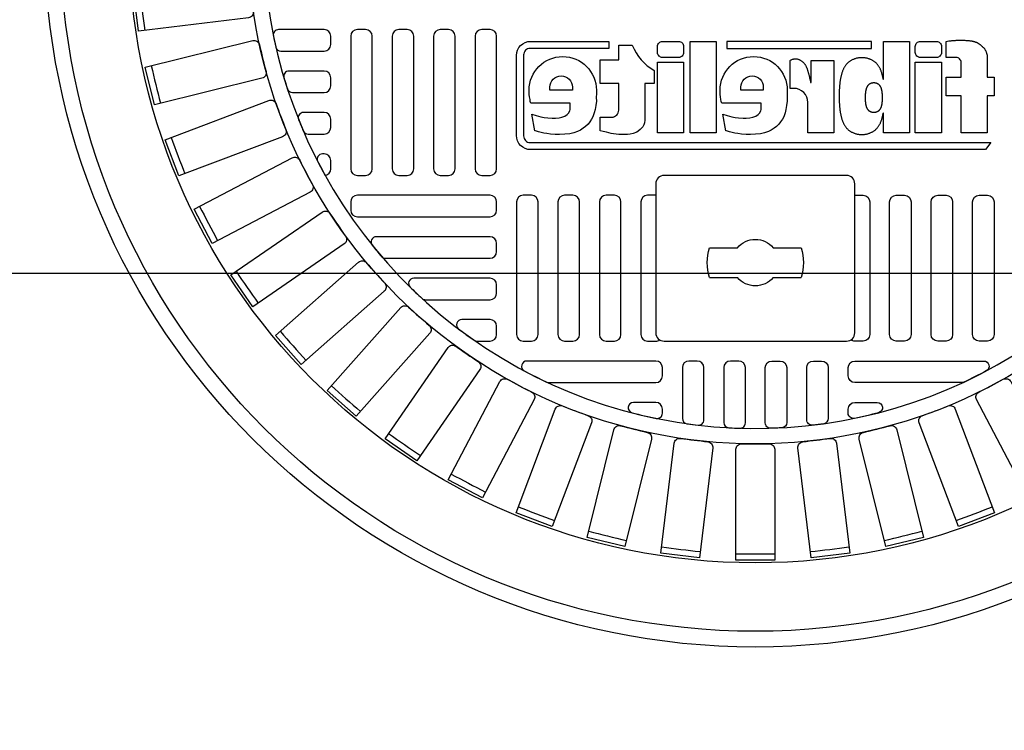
# Model space of a CAD drawing. Extents: x 1081 to 2220, y 0 to 2796.
# Tile 98 of 161: x 1413 to 1425, y 1537 to 1545. Entities that reach past the tile are written whole.
import ezdxf

# ---------------------------------------------------------------- set-up
doc = ezdxf.new("R2010")
doc.units = 0
doc.header["$MEASUREMENT"] = 0
doc.header["$PDSIZE"] = 1
doc.layers.get('DEFPOINTS').update_dxf_attribs({"linetype": 'CONTINUOUS'})
for name, color, linetype in [('DIM', 3, 'CONTINUOUS'), ('MONITOR-WELL-COVER', 2, 'CONTINUOUS'), ('MONITOR-WELL-COVER-HATCH', 252, 'CONTINUOUS'), ('NONE', 7, 'CONTINUOUS'), ('TANK-SLOPE', 3, 'CONTINUOUS')]:
    doc.layers.add(name, color=color, linetype=linetype)
doc.styles.add('SIMPLEX', font='simplex')
doc.dimstyles.new('DIM64', dxfattribs={"dimscale": 64, "dimtxt": 0.09375, "dimasz": 0.09375, "dimexe": 0.0625, "dimexo": 0.0625, "dimgap": 0.046875, "dimtad": 1, "dimdec": 4, "dimzin": 3, "dimdsep": 46, "dimlunit": 4, "dimtxsty": 'SIMPLEX', "dimcen": 0, "dimclrd": 256, "dimclre": 256, "dimclrt": 256, "dimadec": 0, "dimazin": 0, "dimtfac": 1, "dimtdec": 4, "dimtmove": 0, "dimatfit": 3, "dimfxl": 1, "dimfrac": 2, "dimtolj": 1, "dimtzin": 0, "dimarcsym": 0})

# ---------------------------------------------------------------- blocks, each defined once
blk = doc.blocks.new('*D32')
at = {"layer": 'DEFPOINTS', "color": 0, "transparency": 16777216}
for p in [(1359.622, 1578.018), (1389.622, 1578.018), (1489.385, 1542.019)]:
    blk.add_point(p, dxfattribs=at)
at = {"layer": 'DIM', "lineweight": -2, "transparency": 16777216}
for p, q in [((1385.622, 1578.018), (1355.622, 1578.018)), ((1359.622, 1548.019), (1359.622, 1572.018)), ((1485.385, 1542.019), (1355.622, 1542.019))]:
    blk.add_line(p, q, dxfattribs=at)
at = {"layer": 'DIM', "transparency": 16777216}
for points in [[(1358.622, 1572.018), (1360.622, 1572.018), (1359.622, 1578.018)], [(1358.622, 1548.019), (1360.622, 1548.019), (1359.622, 1542.019)]]:
    blk.add_solid(points, dxfattribs=at)
at = {"layer": 'DIM', "transparency": 16777216, "insert": (1353.05, 1560.019), "char_height": 6, "attachment_point": 5, "rotation": 90, "style": 'SIMPLEX'}
blk.add_mtext('\\A1;3\'-0"', dxfattribs=at)
blk = doc.blocks.new('*D40')
at = {"layer": 'DEFPOINTS', "color": 0, "transparency": 16777216}
for p in [(1359.622, 1542.018), (1359.622, 1542.018), (1489.385, 1416.018)]:
    blk.add_point(p, dxfattribs=at)
at = {"layer": 'DIM', "lineweight": -2, "transparency": 16777216}
for p, q in [((1359.622, 1422.018), (1359.622, 1536.018)), ((1485.385, 1416.018), (1355.622, 1416.018))]:
    blk.add_line(p, q, dxfattribs=at)
at = {"layer": 'DIM', "transparency": 16777216}
for points in [[(1358.622, 1536.018), (1360.622, 1536.018), (1359.622, 1542.018)], [(1358.622, 1422.018), (1360.622, 1422.018), (1359.622, 1416.018)]]:
    blk.add_solid(points, dxfattribs=at)
at = {"layer": 'DIM', "transparency": 16777216, "insert": (1353.05, 1479.018), "char_height": 6, "attachment_point": 5, "rotation": 90, "style": 'SIMPLEX'}
blk.add_mtext('\\A1;10\'-6"', dxfattribs=at)
blk = doc.blocks.new('*D61')
at = {"layer": 'DEFPOINTS', "color": 0, "transparency": 16777216}
for p in [(1434.372, 1542.019), (1434.372, 1520.174), (1425.622, 1479.019)]:
    blk.add_point(p, dxfattribs=at)
at = {"layer": 'DIM', "lineweight": -2, "transparency": 16777216}
for p, q in [((1434.372, 1538.019), (1434.372, 1516.174)), ((1425.622, 1483.019), (1425.622, 1524.174)), ((1419.622, 1520.174), (1376.479, 1520.174)), ((1434.372, 1520.174), (1425.622, 1520.174)), ((1440.372, 1520.174), (1446.372, 1520.174))]:
    blk.add_line(p, q, dxfattribs=at)
at = {"layer": 'DIM', "transparency": 16777216}
for points in [[(1419.622, 1521.174), (1419.622, 1519.174), (1425.622, 1520.174)], [(1440.372, 1521.174), (1440.372, 1519.174), (1434.372, 1520.174)]]:
    blk.add_solid(points, dxfattribs=at)
at = {"layer": 'DIM', "transparency": 16777216, "insert": (1395.05, 1527.746), "char_height": 6, "attachment_point": 5, "style": 'SIMPLEX'}
blk.add_mtext('\\A1;8 3/4"', dxfattribs=at)
blk = doc.blocks.new('GROUP-427')
at = {"layer": 'NONE', "color": 0, "linetype": 'Continuous'}
for p, q in [((-41.869, -13.171), (-41.869, -12.839)), ((-41.515, -13.171), (-41.515, -12.839)), ((-41.869, -13.925), (-41.869, -13.593)), ((-41.515, -13.925), (-41.515, -13.593))]:
    blk.add_line(p, q, dxfattribs=at)
for radius, start, end in [(0.571, 71.92, 108.08), (0.276, 130.0052, 229.9948), (0.276, 310.0052, 49.9948), (0.571, 251.92, 288.08)]:
    blk.add_arc((-41.692, -13.382), radius, start, end, dxfattribs=at)
blk = doc.blocks.new('A$C50C34665')
at = {"layer": 'MONITOR-WELL-COVER', "color": 2}
for points in [[(-14.269, 5.835), (-14.269, 4.506), (-14.697, 4.506), (-14.697, 3.352), (-14.269, 3.352), (-14.269, 1.045), (-12.643, 1.045), (-12.643, 3.352), (-11.709, 3.352), (-11.709, 4.506), (-12.643, 4.506), (-12.643, 5.428, -0.414214), (-12.331, 5.741), (-11.709, 5.741), (-11.709, 6.746)], [(-3.274, 4.189), (-3.305, 4.189), (-3.305, 5.557), (-4.727, 5.557), (-4.727, 1.045), (-3.101, 1.045), (-3.101, 2.942, -0.414214), (-2.226, 3.817), (-1.997, 3.817), (-1.997, 5.557, 0.015515), (-2.068, 5.593, 0.024733), (-2.115, 5.612, 0.005946), (-2.197, 5.64, 0.01287), (-2.235, 5.651, 0.049414), (-2.322, 5.665, 0.053929), (-2.402, 5.662, 0.036627), (-2.478, 5.644, 0.042565), (-2.54, 5.619, 0.006291), (-2.594, 5.591, 0.008872), (-2.632, 5.57, 0.009321), (-2.693, 5.533, 0.009742), (-2.749, 5.495, 0.028906), (-2.803, 5.453, 0.027693), (-2.853, 5.404, 0.02663), (-2.901, 5.346, 0.041647), (-2.926, 5.305, 0.000265), (-2.952, 5.253, 0.000163), (-2.994, 5.169, 0.000116), (-3.042, 5.073, 0.000666), (-3.051, 5.056, 0.034843), (-3.064, 5.023, 0.014153), (-3.09, 4.939, 0.001676), (-3.109, 4.866, -0.00303), (-3.129, 4.793, -0.000398), (-3.148, 4.723, 0.000724), (-3.168, 4.652, 0.00166), (-3.191, 4.567, 0.006697), (-3.196, 4.546, 0.003794), (-3.2, 4.526, 0.000693), (-3.224, 4.418, 0.000272), (-3.227, 4.405, 0.00002), (-3.267, 4.223, 0.002677), (-3.272, 4.197, 0.000101), (-3.274, 4.189)]]:
    blk.add_lwpolyline(points, format="xyb", dxfattribs=at)
for points in [[(9.294, 6.746), (9.294, 6.308), (14.185, 6.308, -0.414214), (14.596, 5.896), (14.596, 0.849, -0.414214), (14.185, 0.438), (-14.489, 0.438), (-14.159, 0), (14.159, 0, 0.414214), (15.034, 0.875), (15.034, 5.871, 0.414214), (14.159, 6.746)], [(-11.107, 5.741), (-10.106, 5.741, 0.414214), (-9.793, 6.053), (-9.793, 6.433, 0.414214), (-10.106, 6.746), (-11.107, 6.746, 0.414214), (-11.419, 6.433), (-11.419, 6.053, 0.414214)], [(4.943, 5.741), (5.943, 5.741, 0.414214), (6.256, 6.053), (6.256, 6.433, 0.414214), (5.943, 6.746), (4.943, 6.746, 0.414214), (4.63, 6.433), (4.63, 6.053, 0.414214)], [(9.823, 1.167), (9.823, 2.024), (9.106, 2.024, -0.414214), (8.668, 2.462), (8.668, 4.125), (9.823, 4.125), (9.823, 5.597), (8.668, 5.597), (8.668, 6.509), (7.832, 6.509, -0.161868), (6.458, 4.921), (6.458, 4.119), (7.043, 4.119), (7.043, 1.839), (7.075, 1.669), (7.115, 1.535), (7.176, 1.429), (7.255, 1.334), (7.346, 1.246), (7.452, 1.158), (7.549, 1.094), (7.774, 1.003), (7.966, 0.967), (8.133, 0.949), (8.276, 0.949), (8.468, 0.949), (8.665, 0.949), (8.83, 0.961), (9, 0.982), (9.137, 1.009), (9.286, 1.046), (9.441, 1.079), (9.635, 1.125)], [(2.196, 2.199), (1.926, 2.123), (1.782, 2.08), (1.633, 2.042), (1.431, 2.003), (1.205, 1.979), (0.931, 1.97), (0.73, 1.965), (0.504, 1.984), (0.321, 2.018), (0.139, 2.08), (-0.001, 2.186), (-0.092, 2.277), (-0.168, 2.409), (-0.193, 2.505), (-0.193, 2.89), (2.254, 2.89), (2.293, 3.008), (2.311, 3.118), (2.338, 3.294), (2.354, 3.427), (2.36, 3.554), (2.365, 3.707, 1), (-1.821, 3.707), (-1.818, 3.497), (-1.813, 3.24), (-1.818, 3.022), (-1.779, 2.746), (-1.74, 2.508), (-1.692, 2.29), (-1.6, 2.038), (-1.517, 1.888), (-1.406, 1.733), (-1.299, 1.588), (-1.153, 1.442), (-1.003, 1.331), (-0.824, 1.214), (-0.644, 1.127), (-0.411, 1.04), (-0.159, 0.987), (0.147, 0.953), (0.467, 0.948), (0.738, 0.948), (1.034, 0.967), (1.262, 0.996), (1.447, 1.02), (1.611, 1.064), (1.781, 1.103), (1.97, 1.161), (2.009, 1.179)], [(11.69, 2.505), (11.69, 2.89), (14.137, 2.89), (14.176, 3.008), (14.195, 3.118), (14.221, 3.294), (14.238, 3.427), (14.244, 3.554), (14.248, 3.707, 1), (10.063, 3.707), (10.065, 3.497), (10.07, 3.24), (10.065, 3.022), (10.104, 2.746), (10.143, 2.508), (10.192, 2.29), (10.284, 2.038), (10.366, 1.888), (10.478, 1.733), (10.584, 1.588), (10.73, 1.442), (10.88, 1.331), (11.06, 1.214), (11.239, 1.127), (11.472, 1.04), (11.724, 0.987), (12.03, 0.953), (12.35, 0.948), (12.622, 0.948), (12.918, 0.967), (13.146, 0.996), (13.33, 1.02), (13.495, 1.064), (13.665, 1.103), (13.854, 1.161), (13.893, 1.179), (14.079, 2.199), (13.809, 2.123), (13.665, 2.08), (13.516, 2.042), (13.314, 2.003), (13.089, 1.979), (12.815, 1.97), (12.613, 1.965), (12.387, 1.984), (12.205, 2.018), (12.022, 2.08), (11.883, 2.186), (11.791, 2.277), (11.715, 2.409)], [(1.07, 3.707), (1.07, 3.888, 1), (-0.329, 3.888), (-0.329, 3.707)], [(12.953, 3.707), (12.953, 3.888, 1), (11.554, 3.888), (11.554, 3.707)]]:
    blk.add_lwpolyline(points, format="xyb", close=True, dxfattribs=at)
for points in [[(-11.709, 6.746), (-11.801, 6.758), (-11.882, 6.768), (-11.953, 6.777), (-12.016, 6.784), (-12.071, 6.791), (-12.121, 6.796), (-12.168, 6.8), (-12.212, 6.803), (-12.255, 6.806), (-12.297, 6.808), (-12.339, 6.81), (-12.381, 6.811), (-12.422, 6.812), (-12.463, 6.813), (-12.504, 6.814), (-12.545, 6.814), (-12.586, 6.814), (-12.627, 6.814), (-12.669, 6.814), (-12.711, 6.814), (-12.753, 6.814), (-12.796, 6.813), (-12.84, 6.811), (-12.884, 6.81), (-12.93, 6.808), (-12.975, 6.805), (-13.021, 6.802), (-13.067, 6.799), (-13.111, 6.795), (-13.154, 6.791), (-13.196, 6.786), (-13.235, 6.781), (-13.271, 6.776), (-13.306, 6.77), (-13.338, 6.764), (-13.368, 6.757), (-13.396, 6.751), (-13.424, 6.744), (-13.45, 6.736), (-13.476, 6.729), (-13.501, 6.721), (-13.525, 6.713), (-13.549, 6.704), (-13.573, 6.695), (-13.597, 6.686), (-13.62, 6.676), (-13.643, 6.665), (-13.665, 6.653), (-13.688, 6.641), (-13.71, 6.628), (-13.731, 6.614), (-13.752, 6.6), (-13.772, 6.586), (-13.792, 6.572), (-13.81, 6.558), (-13.827, 6.545), (-13.843, 6.532), (-13.858, 6.519), (-13.873, 6.507), (-13.887, 6.494), (-13.901, 6.481), (-13.915, 6.468), (-13.93, 6.454), (-13.946, 6.44), (-13.963, 6.424), (-13.981, 6.408), (-13.999, 6.39), (-14.018, 6.372), (-14.037, 6.353), (-14.055, 6.334), (-14.073, 6.314), (-14.091, 6.293), (-14.107, 6.272), (-14.123, 6.25), (-14.137, 6.227), (-14.151, 6.204), (-14.164, 6.179), (-14.177, 6.153), (-14.189, 6.125), (-14.2, 6.096), (-14.211, 6.064), (-14.221, 6.032), (-14.231, 5.998), (-14.24, 5.964), (-14.248, 5.931), (-14.256, 5.898), (-14.263, 5.865), (-14.269, 5.835)], [(-7.802, 4.377), (-7.802, 6.746), (-9.428, 6.746), (-9.428, 1.045), (-7.802, 1.045), (-7.802, 2.293)], [(-7.802, 4.377), (-7.798, 4.4), (-7.789, 4.446), (-7.779, 4.492), (-7.769, 4.537), (-7.759, 4.582), (-7.748, 4.626), (-7.737, 4.668), (-7.726, 4.71), (-7.714, 4.751), (-7.702, 4.791), (-7.689, 4.829), (-7.676, 4.868), (-7.662, 4.905), (-7.647, 4.941), (-7.632, 4.977), (-7.616, 5.011), (-7.599, 5.045), (-7.582, 5.079), (-7.564, 5.112), (-7.545, 5.144), (-7.526, 5.176), (-7.505, 5.207), (-7.484, 5.237), (-7.462, 5.267), (-7.439, 5.297), (-7.415, 5.325), (-7.391, 5.352), (-7.366, 5.379), (-7.34, 5.404), (-7.313, 5.428), (-7.286, 5.452), (-7.258, 5.474), (-7.229, 5.495), (-7.198, 5.515), (-7.167, 5.534), (-7.135, 5.553), (-7.101, 5.571), (-7.065, 5.589), (-7.029, 5.606), (-6.991, 5.622), (-6.953, 5.637), (-6.914, 5.651), (-6.874, 5.665), (-6.834, 5.677), (-6.793, 5.688), (-6.752, 5.697), (-6.711, 5.705), (-6.67, 5.712), (-6.629, 5.718), (-6.588, 5.722), (-6.547, 5.725), (-6.506, 5.727), (-6.464, 5.727), (-6.423, 5.727), (-6.382, 5.725), (-6.341, 5.722), (-6.3, 5.718), (-6.259, 5.712), (-6.218, 5.705), (-6.177, 5.697), (-6.136, 5.688), (-6.095, 5.677), (-6.055, 5.665), (-6.015, 5.651), (-5.976, 5.637), (-5.938, 5.622), (-5.9, 5.606), (-5.864, 5.589), (-5.828, 5.571), (-5.794, 5.553), (-5.762, 5.534), (-5.731, 5.515), (-5.7, 5.495), (-5.671, 5.474), (-5.643, 5.452), (-5.616, 5.428), (-5.589, 5.404), (-5.563, 5.379), (-5.538, 5.352), (-5.514, 5.325), (-5.49, 5.297), (-5.467, 5.267), (-5.445, 5.237), (-5.424, 5.207), (-5.403, 5.176), (-5.384, 5.144), (-5.365, 5.112), (-5.347, 5.079), (-5.33, 5.045), (-5.313, 5.011), (-5.297, 4.977), (-5.282, 4.941), (-5.267, 4.905), (-5.253, 4.868), (-5.24, 4.829), (-5.227, 4.791), (-5.215, 4.751), (-5.203, 4.71), (-5.192, 4.668), (-5.181, 4.626), (-5.17, 4.582), (-5.16, 4.537), (-5.15, 4.492), (-5.14, 4.446), (-5.131, 4.4), (-5.122, 4.354), (-5.114, 4.308), (-5.107, 4.263), (-5.101, 4.219), (-5.096, 4.177), (-5.091, 4.136), (-5.087, 4.095), (-5.083, 4.056), (-5.08, 4.017), (-5.078, 3.978), (-5.075, 3.94), (-5.073, 3.903), (-5.07, 3.865), (-5.067, 3.827), (-5.065, 3.789), (-5.062, 3.752), (-5.059, 3.715), (-5.057, 3.678), (-5.054, 3.642), (-5.052, 3.606), (-5.05, 3.571), (-5.049, 3.536), (-5.047, 3.502), (-5.046, 3.468), (-5.045, 3.434), (-5.045, 3.401), (-5.044, 3.368), (-5.044, 3.335), (-5.044, 3.302), (-5.045, 3.268), (-5.045, 3.235), (-5.046, 3.201), (-5.047, 3.168), (-5.049, 3.133), (-5.05, 3.099), (-5.052, 3.063), (-5.054, 3.028), (-5.057, 2.991), (-5.059, 2.955), (-5.062, 2.918), (-5.065, 2.88), (-5.067, 2.843), (-5.07, 2.805), (-5.073, 2.767), (-5.075, 2.729), (-5.078, 2.691), (-5.08, 2.653), (-5.083, 2.614), (-5.087, 2.574), (-5.091, 2.534), (-5.096, 2.493), (-5.101, 2.45), (-5.107, 2.406), (-5.114, 2.361), (-5.122, 2.316), (-5.131, 2.27), (-5.14, 2.224), (-5.15, 2.178), (-5.16, 2.132), (-5.17, 2.088), (-5.181, 2.044), (-5.192, 2.001), (-5.203, 1.96), (-5.215, 1.919), (-5.227, 1.879), (-5.24, 1.84), (-5.253, 1.802), (-5.267, 1.765), (-5.282, 1.729), (-5.297, 1.693), (-5.313, 1.658), (-5.33, 1.624), (-5.347, 1.591), (-5.365, 1.558), (-5.384, 1.526), (-5.403, 1.494), (-5.424, 1.463), (-5.445, 1.432), (-5.467, 1.402), (-5.49, 1.373), (-5.514, 1.344), (-5.538, 1.317), (-5.563, 1.291), (-5.589, 1.265), (-5.616, 1.241), (-5.643, 1.218), (-5.671, 1.196), (-5.7, 1.175), (-5.731, 1.155), (-5.762, 1.135), (-5.794, 1.116), (-5.828, 1.098), (-5.864, 1.081), (-5.9, 1.064), (-5.938, 1.048), (-5.976, 1.032), (-6.015, 1.018), (-6.055, 1.005), (-6.095, 0.993), (-6.136, 0.982), (-6.177, 0.973), (-6.218, 0.964), (-6.259, 0.958), (-6.3, 0.952), (-6.341, 0.948), (-6.382, 0.945), (-6.423, 0.943), (-6.464, 0.942), (-6.506, 0.943), (-6.547, 0.945), (-6.588, 0.948), (-6.629, 0.952), (-6.67, 0.958), (-6.711, 0.964), (-6.752, 0.973), (-6.793, 0.982), (-6.834, 0.993), (-6.874, 1.005), (-6.914, 1.018), (-6.953, 1.032), (-6.991, 1.048), (-7.029, 1.064), (-7.065, 1.081), (-7.101, 1.098), (-7.135, 1.116), (-7.167, 1.135), (-7.198, 1.155), (-7.229, 1.175), (-7.258, 1.196), (-7.286, 1.218), (-7.313, 1.241), (-7.34, 1.265), (-7.366, 1.291), (-7.391, 1.317), (-7.415, 1.344), (-7.439, 1.373), (-7.462, 1.402), (-7.484, 1.432), (-7.505, 1.463), (-7.526, 1.494), (-7.545, 1.526), (-7.564, 1.558), (-7.582, 1.591), (-7.599, 1.624), (-7.616, 1.658), (-7.632, 1.693), (-7.647, 1.729), (-7.662, 1.765), (-7.676, 1.802), (-7.689, 1.84), (-7.702, 1.879), (-7.714, 1.919), (-7.726, 1.96), (-7.737, 2.001), (-7.748, 2.044), (-7.759, 2.088), (-7.769, 2.132), (-7.779, 2.178), (-7.789, 2.224), (-7.798, 2.27), (-7.802, 2.293)]]:
    blk.add_lwpolyline(points, dxfattribs=at)
for points in [[(-7.065, 6.308), (-7.065, 6.746), (1.945, 6.746), (1.945, 6.308)], [(2.608, 1.045), (4.234, 1.045), (4.234, 6.746), (2.608, 6.746)], [(-11.419, 1.045), (-9.793, 1.045), (-9.793, 5.446), (-11.419, 5.446)], [(4.63, 1.045), (6.256, 1.045), (6.256, 5.446), (4.63, 5.446)], [(-6.67, 3.137), (-6.671, 3.123), (-6.672, 3.11), (-6.673, 3.096), (-6.674, 3.081), (-6.675, 3.067), (-6.676, 3.053), (-6.677, 3.038), (-6.678, 3.024), (-6.679, 3.009), (-6.68, 2.995), (-6.681, 2.98), (-6.682, 2.965), (-6.683, 2.95), (-6.685, 2.935), (-6.687, 2.919), (-6.689, 2.903), (-6.691, 2.886), (-6.694, 2.869), (-6.697, 2.851), (-6.7, 2.834), (-6.704, 2.816), (-6.707, 2.799), (-6.711, 2.781), (-6.715, 2.764), (-6.719, 2.748), (-6.723, 2.731), (-6.728, 2.715), (-6.732, 2.7), (-6.737, 2.685), (-6.742, 2.67), (-6.747, 2.655), (-6.752, 2.641), (-6.758, 2.627), (-6.764, 2.613), (-6.77, 2.6), (-6.776, 2.587), (-6.783, 2.574), (-6.789, 2.562), (-6.797, 2.55), (-6.804, 2.537), (-6.812, 2.525), (-6.82, 2.514), (-6.829, 2.502), (-6.837, 2.491), (-6.846, 2.48), (-6.856, 2.47), (-6.865, 2.46), (-6.875, 2.45), (-6.885, 2.441), (-6.896, 2.432), (-6.907, 2.424), (-6.918, 2.415), (-6.929, 2.408), (-6.941, 2.4), (-6.954, 2.393), (-6.967, 2.386), (-6.98, 2.38), (-6.994, 2.373), (-7.008, 2.367), (-7.023, 2.361), (-7.038, 2.356), (-7.053, 2.351), (-7.069, 2.346), (-7.084, 2.342), (-7.1, 2.338), (-7.115, 2.335), (-7.131, 2.332), (-7.147, 2.33), (-7.162, 2.329), (-7.178, 2.328), (-7.194, 2.327), (-7.21, 2.327), (-7.225, 2.327), (-7.241, 2.328), (-7.257, 2.329), (-7.273, 2.33), (-7.288, 2.332), (-7.304, 2.335), (-7.32, 2.338), (-7.335, 2.342), (-7.351, 2.346), (-7.366, 2.351), (-7.381, 2.356), (-7.396, 2.361), (-7.411, 2.367), (-7.425, 2.373), (-7.439, 2.38), (-7.453, 2.386), (-7.466, 2.393), (-7.478, 2.4), (-7.49, 2.408), (-7.502, 2.415), (-7.513, 2.424), (-7.523, 2.432), (-7.534, 2.441), (-7.544, 2.45), (-7.554, 2.46), (-7.564, 2.47), (-7.573, 2.48), (-7.582, 2.491), (-7.591, 2.502), (-7.599, 2.514), (-7.607, 2.525), (-7.615, 2.537), (-7.623, 2.55), (-7.63, 2.562), (-7.637, 2.574), (-7.643, 2.587), (-7.65, 2.6), (-7.656, 2.613), (-7.661, 2.627), (-7.667, 2.641), (-7.672, 2.655), (-7.677, 2.67), (-7.682, 2.685), (-7.687, 2.7), (-7.691, 2.715), (-7.696, 2.731), (-7.7, 2.748), (-7.704, 2.764), (-7.708, 2.781), (-7.712, 2.799), (-7.716, 2.816), (-7.719, 2.834), (-7.722, 2.851), (-7.725, 2.869), (-7.728, 2.886), (-7.731, 2.903), (-7.733, 2.919), (-7.734, 2.935), (-7.736, 2.95), (-7.737, 2.965), (-7.738, 2.98), (-7.739, 2.995), (-7.74, 3.009), (-7.741, 3.024), (-7.742, 3.038), (-7.743, 3.053), (-7.744, 3.067), (-7.745, 3.081), (-7.746, 3.096), (-7.747, 3.11), (-7.748, 3.123), (-7.749, 3.137), (-7.75, 3.151), (-7.75, 3.164), (-7.751, 3.177), (-7.751, 3.19), (-7.752, 3.203), (-7.752, 3.215), (-7.752, 3.228), (-7.752, 3.241), (-7.752, 3.253), (-7.752, 3.266), (-7.752, 3.279), (-7.751, 3.292), (-7.751, 3.305), (-7.75, 3.318), (-7.75, 3.331), (-7.749, 3.344), (-7.748, 3.358), (-7.747, 3.372), (-7.746, 3.386), (-7.745, 3.4), (-7.744, 3.414), (-7.743, 3.429), (-7.742, 3.443), (-7.741, 3.458), (-7.74, 3.472), (-7.739, 3.487), (-7.738, 3.501), (-7.737, 3.516), (-7.736, 3.531), (-7.734, 3.547), (-7.733, 3.562), (-7.731, 3.579), (-7.728, 3.595), (-7.725, 3.613), (-7.722, 3.63), (-7.719, 3.647), (-7.716, 3.665), (-7.712, 3.683), (-7.708, 3.7), (-7.704, 3.717), (-7.7, 3.734), (-7.696, 3.75), (-7.691, 3.766), (-7.687, 3.782), (-7.682, 3.797), (-7.677, 3.812), (-7.672, 3.826), (-7.667, 3.84), (-7.661, 3.854), (-7.656, 3.868), (-7.65, 3.881), (-7.643, 3.894), (-7.637, 3.907), (-7.63, 3.92), (-7.623, 3.932), (-7.615, 3.944), (-7.607, 3.956), (-7.599, 3.968), (-7.591, 3.979), (-7.582, 3.99), (-7.573, 4.001), (-7.564, 4.012), (-7.554, 4.022), (-7.544, 4.031), (-7.534, 4.041), (-7.523, 4.049), (-7.513, 4.058), (-7.502, 4.066), (-7.49, 4.074), (-7.478, 4.081), (-7.466, 4.088), (-7.453, 4.095), (-7.439, 4.102), (-7.425, 4.108), (-7.411, 4.114), (-7.396, 4.12), (-7.381, 4.126), (-7.366, 4.131), (-7.351, 4.135), (-7.335, 4.14), (-7.32, 4.143), (-7.304, 4.146), (-7.288, 4.149), (-7.273, 4.151), (-7.257, 4.153), (-7.241, 4.154), (-7.225, 4.155), (-7.21, 4.155), (-7.194, 4.155), (-7.178, 4.154), (-7.162, 4.153), (-7.147, 4.151), (-7.131, 4.149), (-7.115, 4.146), (-7.1, 4.143), (-7.084, 4.14), (-7.069, 4.135), (-7.053, 4.131), (-7.038, 4.126), (-7.023, 4.12), (-7.008, 4.114), (-6.994, 4.108), (-6.98, 4.102), (-6.967, 4.095), (-6.954, 4.088), (-6.941, 4.081), (-6.929, 4.074), (-6.918, 4.066), (-6.907, 4.058), (-6.896, 4.049), (-6.885, 4.041), (-6.875, 4.031), (-6.865, 4.022), (-6.856, 4.012), (-6.846, 4.001), (-6.837, 3.99), (-6.829, 3.979), (-6.82, 3.968), (-6.812, 3.956), (-6.804, 3.944), (-6.797, 3.932), (-6.789, 3.92), (-6.783, 3.907), (-6.776, 3.894), (-6.77, 3.881), (-6.764, 3.868), (-6.758, 3.854), (-6.752, 3.84), (-6.747, 3.826), (-6.742, 3.812), (-6.737, 3.797), (-6.732, 3.782), (-6.728, 3.766), (-6.723, 3.75), (-6.719, 3.734), (-6.715, 3.717), (-6.711, 3.7), (-6.707, 3.683), (-6.704, 3.665), (-6.7, 3.647), (-6.697, 3.63), (-6.694, 3.613), (-6.691, 3.595), (-6.689, 3.579), (-6.687, 3.562), (-6.685, 3.547), (-6.683, 3.531), (-6.682, 3.516), (-6.681, 3.501), (-6.68, 3.487), (-6.679, 3.472), (-6.678, 3.458), (-6.677, 3.443), (-6.676, 3.429), (-6.675, 3.414), (-6.674, 3.4), (-6.673, 3.386), (-6.672, 3.372), (-6.671, 3.358), (-6.67, 3.344), (-6.669, 3.331), (-6.669, 3.318), (-6.668, 3.305), (-6.668, 3.292), (-6.667, 3.279), (-6.667, 3.266), (-6.667, 3.253), (-6.667, 3.241), (-6.667, 3.228), (-6.667, 3.215), (-6.667, 3.203), (-6.668, 3.19), (-6.668, 3.177), (-6.669, 3.164), (-6.669, 3.151)]]:
    blk.add_lwpolyline(points, close=True, dxfattribs=at)

msp = doc.modelspace()

# ---------------------------------------------------------------- linework, layer by layer
at = {"layer": 'MONITOR-WELL-COVER', "color": 2, "flags": 128}
msp.add_lwpolyline([(1422.70449, 1541.21524, 0.41421356), (1422.80292, 1541.31367), (1422.80292, 1543.08532, 0.41421356), (1422.70449, 1543.18375), (1420.53914, 1543.18375, 0.41421356), (1420.44071, 1543.08532), (1420.44071, 1541.31367, 0.41421356), (1420.53914, 1541.21524)], format="xyb", close=True, dxfattribs=at)
at = {"layer": 'MONITOR-WELL-COVER', "color": 4}
msp.add_circle((1421.62181, 1546.01839), 8.4375, dxfattribs=at)
at = {"layer": 'MONITOR-WELL-COVER', "color": 1}
msp.add_circle((1421.62181, 1546.01839), 8.25, dxfattribs=at)
at = {"layer": 'MONITOR-WELL-COVER', "color": 2}
msp.add_circle((1421.62181, 1546.01839), 7.4375, dxfattribs=at)
at = {"layer": 'MONITOR-WELL-COVER-HATCH', "linetype": 'Continuous'}
for p, q in [((1416.58244, 1543.85304), (1416.58244, 1543.85304)), ((1416.5037, 1543.67587), (1416.5037, 1543.67587)), ((1416.58244, 1543.36091), (1416.58244, 1543.36091))]:
    msp.add_line(p, q, dxfattribs=at)
for points in [[(1415.62317, 1545.45499, 0.00491171), (1415.66265, 1545.12986, -0.41709369), (1415.60537, 1545.05601), (1414.29893, 1544.89738), (1414.24344, 1545.35435), (1415.54989, 1545.51298, -0.41709369), (1415.62317, 1545.45499)], [(1415.73482, 1544.73604, 0.00491171), (1415.8132, 1544.41804, -0.41709369), (1415.76524, 1544.33782), (1414.48744, 1544.02287), (1414.37728, 1544.46983), (1415.65508, 1544.78478, -0.41709369), (1415.73482, 1544.73604)], [(1415.93231, 1544.03579, 0.00491171), (1416.04845, 1543.72955, -0.41709369), (1416.01051, 1543.64414), (1414.77999, 1543.17747), (1414.61676, 1543.60789), (1415.84728, 1544.07456, -0.41709369), (1415.93231, 1544.03579)], [(1416.21277, 1543.36445, 0.00491171), (1416.36498, 1543.07445, -0.41709369), (1416.33761, 1542.98509), (1415.17231, 1542.37349), (1414.95839, 1542.7811), (1416.12368, 1543.39269, -0.41709369), (1416.21277, 1543.36445)], [(1416.57211, 1542.73181, 0.00491171), (1416.75816, 1542.46227, -0.41709369), (1416.74176, 1542.37026), (1415.65868, 1541.62267), (1415.39718, 1542.00151), (1416.48026, 1542.74911, -0.41709369), (1416.57211, 1542.73181)], [(1417.00508, 1542.1471, 0.00491171), (1417.22226, 1541.90195, -0.41709369), (1417.21708, 1541.80864), (1416.23201, 1540.93594), (1415.92675, 1541.2805), (1416.91182, 1542.1532, -0.41709369), (1417.00508, 1542.1471)], [(1417.50537, 1541.61884, 0.00491171), (1417.75052, 1541.40166, -0.41709369), (1417.75662, 1541.3084), (1416.88392, 1540.32333), (1416.53936, 1540.62858), (1417.41206, 1541.61366, -0.41709369), (1417.50537, 1541.61884)], [(1418.06569, 1541.15474, 0.00491171), (1418.33523, 1540.96868, -0.41709369), (1418.35253, 1540.87684), (1417.60493, 1539.79376), (1417.22609, 1540.05526), (1417.97369, 1541.13834, -0.41709369), (1418.06569, 1541.15474)], [(1418.67787, 1540.76155, 0.00491171), (1418.96787, 1540.60935, -0.41709369), (1418.99611, 1540.52026), (1418.38452, 1539.35496), (1417.97691, 1539.56889), (1418.58851, 1540.73419, -0.41709369), (1418.67787, 1540.76155)], [(1424.27576, 1540.60935, 0.00491171), (1424.56576, 1540.76155, -0.41709369), (1424.65512, 1540.73419), (1425.26671, 1539.56889), (1424.85911, 1539.35496), (1424.24751, 1540.52026, -0.41709369), (1424.27576, 1540.60935)], [(1419.33298, 1540.44503, 0.00491171), (1419.63921, 1540.32889, -0.41709369), (1419.67798, 1540.24386), (1419.21131, 1539.01333), (1418.78089, 1539.17657), (1419.24757, 1540.40709, -0.41709369), (1419.33298, 1540.44503)], [(1423.60442, 1540.32889, 0.00491171), (1423.91065, 1540.44503, -0.41709369), (1423.99606, 1540.40709), (1424.46274, 1539.17657), (1424.03232, 1539.01333), (1423.56564, 1540.24386, -0.41709369), (1423.60442, 1540.32889)], [(1420.02146, 1540.20978, 0.00491171), (1420.33946, 1540.1314, -0.41709369), (1420.3882, 1540.05166), (1420.07325, 1538.77386), (1419.62629, 1538.88402), (1419.94124, 1540.16182, -0.41709369), (1420.02146, 1540.20978)], [(1422.90417, 1540.1314, 0.00491171), (1423.22217, 1540.20978, -0.41709369), (1423.30238, 1540.16182), (1423.61733, 1538.88402), (1423.17038, 1538.77386), (1422.85543, 1540.05166, -0.41709369), (1422.90417, 1540.1314)], [(1420.73328, 1540.05923, 0.00491171), (1421.05841, 1540.01975, -0.41709369), (1421.11641, 1539.94646), (1420.95777, 1538.64002), (1420.5008, 1538.6955), (1420.65943, 1540.00195, -0.41709369), (1420.73328, 1540.05923)], [(1421.45806, 1539.99557, 0.00491171), (1421.78557, 1539.99557, -0.41709369), (1421.85198, 1539.92982), (1421.85198, 1538.61377), (1421.39165, 1538.61377), (1421.39165, 1539.92982, -0.41709369), (1421.45806, 1539.99557)], [(1422.18522, 1540.01975, 0.00491171), (1422.51035, 1540.05923, -0.41709369), (1422.5842, 1540.00195), (1422.74283, 1538.6955), (1422.28585, 1538.64002), (1422.12722, 1539.94646, -0.41709369), (1422.18522, 1540.01975)]]:
    msp.add_lwpolyline(points, format="xyb", dxfattribs=at)
for points in [[(1415.90101, 1544.84093, 0.00579688), (1415.92985, 1544.70861, 0.34941735), (1415.99076, 1544.66012), (1416.5037, 1544.66012), (1416.5037, 1544.66012, 0.41421356), (1416.58244, 1544.73886), (1416.58244, 1544.83729), (1416.58244, 1544.83729, 0.41421356), (1416.5037, 1544.91603), (1415.96223, 1544.91603, 0.47499675)], [(1416.0264, 1544.34348, 0.00593375), (1416.06772, 1544.21116, 0.32480274), (1416.12716, 1544.168), (1416.5037, 1544.168), (1416.5037, 1544.168, 0.41421356), (1416.58244, 1544.24674), (1416.58244, 1544.34516), (1416.58244, 1544.34516, 0.41421356), (1416.5037, 1544.4239), (1416.08627, 1544.4239, 0.5022062)], [(1416.31245, 1543.67587), (1416.5037, 1543.67587, 0.41421356), (1416.58244, 1543.75461), (1416.58244, 1543.85304, 0.41421356), (1416.5037, 1543.93178), (1416.25813, 1543.93178, 0.53078582), (1416.20011, 1543.84603, 0.00613229), (1416.25502, 1543.71371, 0.29982265)], [(1417.12252, 1542.4554, 0.63010886), (1417.07385, 1542.35368, 0.00736221), (1417.18373, 1542.22136, 0.21918356), (1417.23122, 1542.19949), (1418.47221, 1542.19949, 0.41421356), (1418.55095, 1542.27823), (1418.55095, 1542.37666, 0.41421356), (1418.47221, 1542.4554)], [(1417.66309, 1541.72391, 0.18836628), (1417.70545, 1541.70737), (1418.47221, 1541.70737, 0.41421356), (1418.55095, 1541.78611), (1418.55095, 1541.88453, 0.41421356), (1418.47221, 1541.96327), (1417.56804, 1541.96327, 0.67100778), (1417.5242, 1541.85624, 0.0082117)], [(1418.28243, 1541.22646, 0.15334179), (1418.31817, 1541.21524), (1418.47221, 1541.21524, 0.41421356), (1418.55095, 1541.29398), (1418.55095, 1541.39241, 0.41421356), (1418.47221, 1541.47115), (1418.13784, 1541.47115, 0.71935754), (1418.10015, 1541.35879, 0.00964206)], [(1418.90911, 1540.97902, 0.78128622), (1418.87977, 1540.86134, 0.01267427), (1419.14461, 1540.72902, 0.10993883), (1419.17112, 1540.72312), (1420.44071, 1540.72312, 0.41421356), (1420.51945, 1540.80186), (1420.51945, 1540.90028, 0.41421356), (1420.44071, 1540.97902)], [(1421.01158, 1540.27947), (1421.01158, 1540.90028, 0.41421356), (1420.93284, 1540.97902), (1420.83441, 1540.97902, 0.41421356), (1420.75567, 1540.90028), (1420.75567, 1540.29633, 0.37391113), (1420.80948, 1540.23444, 0.00571073), (1420.9418, 1540.21739, 0.4488195)], [(1421.5037, 1540.24299), (1421.5037, 1540.90028, 0.41421356), (1421.42496, 1540.97902), (1421.32654, 1540.97902, 0.41421356), (1421.2478, 1540.90028), (1421.2478, 1540.24857, 0.39850223), (1421.30693, 1540.18617, 0.00566907), (1421.43925, 1540.18052, 0.42339996)], [(1421.73992, 1540.24299), (1421.73992, 1540.90028, -0.41421356), (1421.81866, 1540.97902), (1421.91709, 1540.97902, -0.41421356), (1421.99583, 1540.90028), (1421.99583, 1540.24857, -0.39850223), (1421.9367, 1540.18617, -0.00566907), (1421.80438, 1540.18052, -0.42339996)], [(1422.23205, 1540.27947), (1422.23205, 1540.90028, -0.41421356), (1422.31079, 1540.97902), (1422.40922, 1540.97902, -0.41421356), (1422.48796, 1540.90028), (1422.48796, 1540.29633, -0.37391113), (1422.43415, 1540.23444, -0.00571073), (1422.30183, 1540.21739, -0.4488195)], [(1424.33452, 1540.97902, -0.78128622), (1424.36386, 1540.86134, -0.01267427), (1424.09901, 1540.72902, -0.10993883), (1424.07251, 1540.72312), (1422.80292, 1540.72312, -0.41421356), (1422.72418, 1540.80186), (1422.72418, 1540.90028, -0.41421356), (1422.80292, 1540.97902)], [(1420.51945, 1540.3588), (1420.51945, 1540.40816, 0.41421356), (1420.44071, 1540.4869), (1420.17439, 1540.4869, 0.88078983), (1420.15873, 1540.36389, 0.01255242), (1420.44435, 1540.29759, 0.47499675)], [(1422.72418, 1540.3588), (1422.72418, 1540.40816, -0.41421356), (1422.80292, 1540.4869), (1423.06924, 1540.4869, -0.88078983), (1423.0849, 1540.36389, -0.01255242), (1422.79928, 1540.29759, -0.47499675)]]:
    msp.add_lwpolyline(points, format="xyb", close=True, dxfattribs=at)
at = {"layer": 'MONITOR-WELL-COVER-HATCH', "linetype": 'Continuous', "flags": 128}
for points in [[(1416.99583, 1543.18375, 0.41421356), (1417.07457, 1543.26249), (1417.07457, 1544.83729, 0.41421356), (1416.99583, 1544.91603), (1416.8974, 1544.91603, 0.41421356), (1416.81866, 1544.83729), (1416.81866, 1543.26249, 0.41421356), (1416.8974, 1543.18375)], [(1417.48796, 1543.18375, 0.41421356), (1417.5667, 1543.26249), (1417.5667, 1544.83729, 0.41421356), (1417.48796, 1544.91603), (1417.38953, 1544.91603, 0.41421356), (1417.31079, 1544.83729), (1417.31079, 1543.26249, 0.41421356), (1417.38953, 1543.18375)], [(1417.98008, 1543.18375, 0.41421356), (1418.05882, 1543.26249), (1418.05882, 1544.83729, 0.41421356), (1417.98008, 1544.91603), (1417.88166, 1544.91603, 0.41421356), (1417.80292, 1544.83729), (1417.80292, 1543.26249, 0.41421356), (1417.88166, 1543.18375)], [(1418.47221, 1543.18375, 0.41421356), (1418.55095, 1543.26249), (1418.55095, 1544.83729, 0.41421356), (1418.47221, 1544.91603), (1418.37378, 1544.91603, 0.41421356), (1418.29504, 1544.83729), (1418.29504, 1543.26249, 0.41421356), (1418.37378, 1543.18375)], [(1418.55095, 1542.86879, 0.41421356), (1418.47221, 1542.94753), (1416.8974, 1542.94753, 0.41421356), (1416.81866, 1542.86879), (1416.81866, 1542.77036, 0.41421356), (1416.8974, 1542.69162), (1418.47221, 1542.69162, 0.41421356), (1418.55095, 1542.77036)], [(1418.86591, 1542.94753, 0.41421356), (1418.78717, 1542.86879), (1418.78717, 1541.29398, 0.41421356), (1418.86591, 1541.21524), (1418.96433, 1541.21524, 0.41421356), (1419.04307, 1541.29398), (1419.04307, 1542.86879, 0.41421356), (1418.96433, 1542.94753)], [(1419.35803, 1542.94753, 0.41421356), (1419.27929, 1542.86879), (1419.27929, 1541.29398, 0.41421356), (1419.35803, 1541.21524), (1419.45646, 1541.21524, 0.41421356), (1419.5352, 1541.29398), (1419.5352, 1542.86879, 0.41421356), (1419.45646, 1542.94753)], [(1419.85016, 1542.94753, 0.41421356), (1419.77142, 1542.86879), (1419.77142, 1541.29398, 0.41421356), (1419.85016, 1541.21524), (1419.94859, 1541.21524, 0.41421356), (1420.02733, 1541.29398), (1420.02733, 1542.86879, 0.41421356), (1419.94859, 1542.94753)], [(1423.39347, 1542.94753, -0.41421356), (1423.47221, 1542.86879), (1423.47221, 1541.29398, -0.41421356), (1423.39347, 1541.21524), (1423.29504, 1541.21524, -0.41421356), (1423.2163, 1541.29398), (1423.2163, 1542.86879, -0.41421356), (1423.29504, 1542.94753)], [(1423.88559, 1542.94753, -0.41421356), (1423.96433, 1542.86879), (1423.96433, 1541.29398, -0.41421356), (1423.88559, 1541.21524), (1423.78717, 1541.21524, -0.41421356), (1423.70843, 1541.29398), (1423.70843, 1542.86879, -0.41421356), (1423.78717, 1542.94753)], [(1424.37772, 1542.94753, -0.41421356), (1424.45646, 1542.86879), (1424.45646, 1541.29398, -0.41421356), (1424.37772, 1541.21524), (1424.27929, 1541.21524, -0.41421356), (1424.20055, 1541.29398), (1424.20055, 1542.86879, -0.41421356), (1424.27929, 1542.94753)]]:
    msp.add_lwpolyline(points, format="xyb", close=True, dxfattribs=at)
at = {"layer": 'MONITOR-WELL-COVER-HATCH'}
msp.add_lwpolyline([(1416.51465, 1543.18451, 0.37393353), (1416.58244, 1543.26249), (1416.58244, 1543.36091, 0.41421356), (1416.5037, 1543.43965), (1416.48258, 1543.43965, 0.56117558), (1416.427, 1543.34858, 0.00800005), (1416.51507, 1543.18375)], format="xyb", dxfattribs=at)
at = {"layer": 'MONITOR-WELL-COVER-HATCH', "linetype": 'Continuous', "flags": 128}
for points in [[(1420.44071, 1542.94753), (1420.34229, 1542.94753, 0.41421356), (1420.26355, 1542.86879), (1420.26355, 1541.29398, 0.41421356), (1420.34229, 1541.21524), (1420.44071, 1541.21524, 0.15811296), (1420.48693, 1541.23023, 0.15811296)], [(1422.80292, 1542.94753), (1422.90134, 1542.94753, -0.41421356), (1422.98008, 1542.86879), (1422.98008, 1541.29398, -0.41421356), (1422.90134, 1541.21524), (1422.80292, 1541.21524, -0.15811296), (1422.7567, 1541.23023, -0.15811296)]]:
    msp.add_lwpolyline(points, format="xyb", dxfattribs=at)
at = {"layer": 'MONITOR-WELL-COVER-HATCH'}
msp.add_circle((1421.62181, 1546.01839), 6.02362, dxfattribs=at)
msp.add_arc((1421.62181, 1546.01839), 5.84072, 172.041145, 88.841294, dxfattribs=at)
at = {"layer": 'MONITOR-WELL-COVER-HATCH', "linetype": 'Continuous'}
for centre, start, end in [((1432.19117, 1547.30174), 186.189503, 187.656651), ((1431.95942, 1548.56638), 193.11258, 194.579728), ((1431.57692, 1549.79386), 200.035657, 201.502804), ((1431.04925, 1550.96629), 206.958734, 208.425881), ((1430.38411, 1552.06657), 213.881811, 215.348958), ((1429.5912, 1553.07865), 220.804888, 222.272035), ((1428.68207, 1553.98777), 227.727965, 229.195112), ((1427.66999, 1554.78069), 234.651042, 236.118189), ((1426.56971, 1555.44583), 241.574119, 243.041266), ((1425.39729, 1555.9735), 248.497196, 249.964343), ((1417.84634, 1555.9735), 290.035657, 291.502804), ((1424.1698, 1556.356), 255.420272, 256.88742), ((1419.07382, 1556.356), 283.11258, 284.579728), ((1422.90517, 1556.58775), 262.343349, 263.810497), ((1420.33846, 1556.58775), 276.189503, 277.656651), ((1421.62181, 1556.66538), 269.266426, 270.733574)]:
    msp.add_arc(centre, 17.97762, start, end, dxfattribs=at)
at = {"layer": 'TANK-SLOPE'}
msp.add_circle((1421.62181, 1546.01839), 16.4375, dxfattribs=at)

# ---------------------------------------------------------------- block references
at = {"layer": 'MONITOR-WELL-COVER', "xscale": -0.1906896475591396, "yscale": 0.1906896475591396, "zscale": 0.1906896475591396}
msp.add_blockref('A$C50C34665', (1421.65397, 1543.4903), dxfattribs=at)
at = {"layer": 'MONITOR-WELL-COVER', "color": 2, "xscale": -1, "rotation": 270.0000000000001}
msp.add_blockref('GROUP-427', (1435.00396, 1583.83959), dxfattribs=at)

# ---------------------------------------------------------------- dimensions: what is measured, and where the dimension line sits
at = {"layer": 'DIM'}
for base, p1, p2, picture, middle in [((1359.62181, 1578.01839), (1489.38499, 1542.01916), (1389.62181, 1578.01839), '*D32', (1353.05039, 1560.01878)), ((1359.62181, 1542.01839), (1489.38499, 1416.01839), (1359.62181, 1542.01839), '*D40', (1353.05039, 1479.01839))]:
    dim = msp.add_linear_dim(base=base, p1=p1, p2=p2, angle=90, dimstyle='DIM64', override={"dimtmove": 1}, dxfattribs=at)
    dim.commit()
    dim.dimension.update_dxf_attribs({"geometry": picture, "text_midpoint": middle})
dim = msp.add_linear_dim(base=(1434.37181, 1520.17439), p1=(1425.62181, 1479.01916), p2=(1434.37181, 1542.01916), angle=0, dimstyle='DIM64', dxfattribs=at)
dim.commit()
dim.dimension.update_dxf_attribs({"geometry": '*D61', "text_midpoint": (1395.05039, 1520.17439), "dimtype": 160})

doc.saveas('drawing.dxf')
